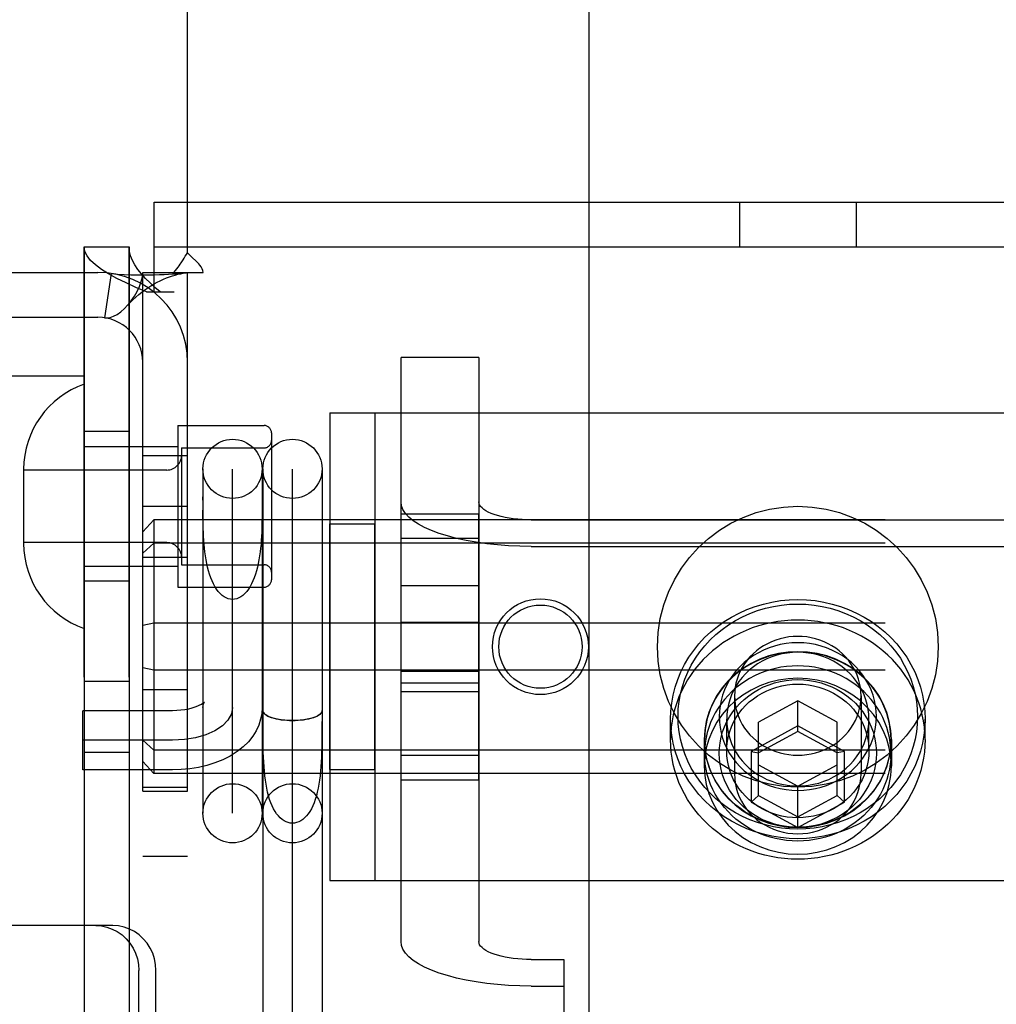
# Model space of a CAD drawing. Header units: inches. Extents: x 0 to 227, y 0 to 147.
# Tile 16 of 34: x 69.89 to 71.19, y 80.7 to 82.02. Entities that reach past the tile are written whole.
import ezdxf

# ---------------------------------------------------------------- set-up
doc = ezdxf.new("R2010")
doc.units = ezdxf.units.IN
doc.header["$LTSCALE"] = 12.466667
doc.header["$MEASUREMENT"] = 0
doc.linetypes.add('HIDDEN', pattern=[0.2, 0.1, -0.1])
doc.layers.get('0').update_dxf_attribs({"linetype": 'CONTINUOUS'})
for name, color, linetype in [('02___PRT_ALL_AXES', 7, 'CONTINUOUS'), ('03___PRT_ALL_CURVES', 7, 'CONTINUOUS'), ('DEFAULT_2', 8, 'HIDDEN'), ('DIMENSIONS', 7, 'CONTINUOUS')]:
    doc.layers.add(name, color=color, linetype=linetype)
doc.styles.get("Standard").update_dxf_attribs({"font": 'arial.ttf'})
doc.dimstyles.new('DIMSTYLE_1', dxfattribs={"dimtxt": 1, "dimasz": 1.333333, "dimexe": 0.09, "dimexo": 0.07, "dimgap": 0.0375, "dimtad": 0, "dimtih": 1, "dimtoh": 1, "dimzin": 4, "dimdsep": 46, "dimtxsty": 'Standard', "dimblk": '_FILLED', "dimblk1": '_FILLED', "dimblk2": '_FILLED', "dimcen": 0.09, "dimazin": 1, "dimtfac": 1, "dimtdec": 3, "dimtofl": 0, "dimtmove": 0, "dimatfit": 3, "dimldrblk": '_FILLED', "dimfxl": 0, "dimtolj": 1, "dimtzin": 4, "dimarcsym": 0})

# ---------------------------------------------------------------- blocks, each defined once
blk = doc.blocks.new('_FILLED')
at = {"color": 0, "linetype": 'ByBlock'}
blk.add_solid([(0, 0), (-1, 0.2), (-1, -0.2)], dxfattribs=at)
blk = doc.blocks.new('*D17')
at = {"layer": 'DIMENSIONS', "color": 2, "linetype": 'Continuous'}
for p, q in [((65.7085, 85.7112), (63.1893, 85.7112)), ((69.3335, 85.7112), (72.0001, 85.7112))]:
    blk.add_line(p, q, dxfattribs=at)
at = {"layer": 'DIMENSIONS', "color": 2, "linetype": 'Continuous', "xscale": 1.3333333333, "yscale": 1.3333333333, "zscale": 1.3333333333}
blk.add_blockref('_FILLED', (65.7085, 85.7112), dxfattribs=at)
at = {"layer": 'DIMENSIONS', "color": 2, "linetype": 'Continuous', "xscale": 1.3333333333, "yscale": 1.3333333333, "zscale": 1.3333333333, "rotation": 180}
blk.add_blockref('_FILLED', (69.3335, 85.7112), dxfattribs=at)
at = {"layer": 'DIMENSIONS', "color": 2, "linetype": 'Continuous', "insert": (62.6893, 86.2112), "char_height": 1, "width": 2.717472, "attachment_point": 3, "line_spacing_factor": 0.9}
blk.add_mtext('3.63', dxfattribs=at)

msp = doc.modelspace()

# ---------------------------------------------------------------- linework, layer by layer
at = {"color": 3, "linetype": 'Continuous'}
msp.add_line((70.646, 87.8869), (70.646, 72.7202), dxfattribs=at)
at = {"layer": '02___PRT_ALL_AXES', "color": 8, "linetype": 'HIDDEN'}
for p, q in [((69.972, 78.6445), (69.972, 81.7125)), ((70.032, 78.6445), (70.032, 81.7125)), ((70.032, 81.466), (69.972, 81.466)), ((70.097, 81.474), (70.097, 81.258)), ((70.097, 81.474), (70.212, 81.474)), ((70.05, 80.9855), (70.05, 81.434)), ((70.05, 81.434), (70.11, 81.434)), ((70.11, 80.9855), (70.11, 81.434)), ((70.05, 81.366), (70.11, 81.366)), ((70.395, 81.0008), (70.395, 81.3562)), ((70.395, 81.3562), (70.499, 81.3562)), ((70.499, 81.0008), (70.499, 81.3562)), ((70.3, 81.0145), (70.3, 81.3425)), ((70.3, 81.3425), (70.36, 81.3425)), ((70.36, 81.0145), (70.36, 81.3425)), ((70.395, 81.3234), (70.499, 81.3234)), ((70.05, 81.298), (70.11, 81.298)), ((70.032, 81.266), (69.972, 81.266)), ((70.097, 81.258), (70.212, 81.258)), ((70.499, 81.2599), (70.395, 81.2599)), ((70.395, 81.2114), (70.499, 81.2114)), ((70.395, 81.1457), (70.499, 81.1457)), ((69.972, 81.1325), (70.032, 81.1325)), ((70.05, 81.1215), (70.11, 81.1215)), ((70.499, 81.1299), (70.395, 81.1299)), ((70.755, 81.0544), (70.755, 81.0817)), ((71.095, 81.0544), (71.095, 81.0817)), ((70.8, 81.0544), (70.8, 81.0188)), ((70.8005, 81.0359), (70.8005, 81.0544)), ((71.0495, 81.0359), (71.0495, 81.0544)), ((71.05, 81.0544), (71.05, 81.0188)), ((69.972, 81.0375), (70.032, 81.0375)), ((70.395, 81.0337), (70.499, 81.0337)), ((70.3, 81.0145), (70.36, 81.0145)), ((70.05, 80.991), (70.11, 80.991)), ((70.395, 81.0008), (70.499, 81.0008)), ((70.05, 80.9855), (70.11, 80.9855)), ((70.05, 80.8985), (70.11, 80.8985))]:
    msp.add_line(p, q, dxfattribs=at)
for points in [[(71.095, 81.0544), (71.0947, 81.0627), (71.094, 81.0711), (71.0929, 81.0794), (71.0912, 81.0876), (71.0892, 81.0957), (71.0866, 81.1037), (71.0837, 81.1116), (71.0803, 81.1193), (71.0764, 81.1269), (71.0722, 81.1342), (71.0675, 81.1414), (71.0625, 81.1483), (71.0571, 81.1549), (71.0513, 81.1613), (71.0452, 81.1673), (71.0387, 81.1731), (71.0319, 81.1785), (71.0249, 81.1836), (71.0175, 81.1883), (71.01, 81.1927), (71.0021, 81.1967), (70.9941, 81.2003), (70.9859, 81.2035), (70.9775, 81.2063), (70.969, 81.2087), (70.9603, 81.2106), (70.9515, 81.2121), (70.9427, 81.2132), (70.9339, 81.2139), (70.925, 81.2141), (70.9161, 81.2139), (70.9072, 81.2132), (70.8984, 81.2121), (70.8896, 81.2106), (70.881, 81.2087), (70.8724, 81.2063), (70.864, 81.2035), (70.8558, 81.2003), (70.8478, 81.1967), (70.84, 81.1927), (70.8324, 81.1883), (70.825, 81.1836), (70.818, 81.1785), (70.8112, 81.1731), (70.8047, 81.1673), (70.7986, 81.1613), (70.7928, 81.1549), (70.7874, 81.1483), (70.7824, 81.1414), (70.7777, 81.1342), (70.7735, 81.1269), (70.7697, 81.1193), (70.7662, 81.1116), (70.7633, 81.1037), (70.7607, 81.0957), (70.7587, 81.0876), (70.757, 81.0794), (70.7559, 81.0711), (70.7552, 81.0627), (70.755, 81.0544)], [(71.05, 81.0544), (71.0493, 81.0667), (71.0472, 81.0788), (71.0438, 81.0907), (71.0391, 81.1021), (71.0332, 81.1131), (71.0261, 81.1234), (71.0178, 81.133), (71.0086, 81.1417), (70.9984, 81.1494), (70.9875, 81.1561), (70.9758, 81.1617), (70.9636, 81.1661), (70.9509, 81.1693), (70.938, 81.1712), (70.925, 81.1718), (70.9119, 81.1712), (70.899, 81.1693), (70.8863, 81.1661), (70.8741, 81.1617), (70.8625, 81.1561), (70.8515, 81.1494), (70.8413, 81.1417), (70.8321, 81.133), (70.8238, 81.1234), (70.8167, 81.1131), (70.8108, 81.1021), (70.8061, 81.0907), (70.8027, 81.0788), (70.8007, 81.0667), (70.8, 81.0544)], [(71.0495, 81.0544), (71.0492, 81.0614), (71.0485, 81.0685), (71.0474, 81.0755), (71.0458, 81.0824), (71.0438, 81.0892), (71.0414, 81.0959), (71.0385, 81.1024), (71.0352, 81.1087), (71.0315, 81.1149), (71.0274, 81.1208), (71.023, 81.1265), (71.0181, 81.1319), (71.013, 81.1371), (71.0075, 81.1419), (71.0017, 81.1465), (70.9957, 81.1507), (70.9894, 81.1545), (70.9828, 81.158), (70.9761, 81.1611), (70.9691, 81.1638), (70.962, 81.1661), (70.9547, 81.168), (70.9474, 81.1694), (70.94, 81.1705), (70.9325, 81.1711), (70.925, 81.1714), (70.9174, 81.1711), (70.9099, 81.1705), (70.9025, 81.1694), (70.8952, 81.168), (70.8879, 81.1661), (70.8808, 81.1638), (70.8739, 81.1611), (70.8671, 81.158), (70.8605, 81.1545), (70.8542, 81.1507), (70.8482, 81.1465), (70.8424, 81.1419), (70.8369, 81.1371), (70.8318, 81.1319), (70.827, 81.1265), (70.8225, 81.1208), (70.8184, 81.1149), (70.8147, 81.1087), (70.8114, 81.1024), (70.8085, 81.0959), (70.8061, 81.0892), (70.8041, 81.0824), (70.8025, 81.0755), (70.8014, 81.0685), (70.8007, 81.0614), (70.8005, 81.0544)], [(71.0495, 81.0359), (71.0492, 81.043), (71.0485, 81.05), (71.0474, 81.057), (71.0458, 81.0639), (71.0438, 81.0707), (71.0414, 81.0774), (71.0385, 81.0839), (71.0352, 81.0903), (71.0315, 81.0964), (71.0274, 81.1024), (71.023, 81.1081), (71.0181, 81.1135), (71.013, 81.1186), (71.0075, 81.1235), (71.0017, 81.128), (70.9957, 81.1322), (70.9894, 81.136), (70.9828, 81.1395), (70.9761, 81.1426), (70.9691, 81.1453), (70.962, 81.1476), (70.9547, 81.1495), (70.9474, 81.151), (70.94, 81.152), (70.9325, 81.1527), (70.925, 81.1529), (70.9174, 81.1527), (70.9099, 81.152), (70.9025, 81.151), (70.8952, 81.1495), (70.8879, 81.1476), (70.8808, 81.1453), (70.8739, 81.1426), (70.8671, 81.1395), (70.8605, 81.136), (70.8542, 81.1322), (70.8482, 81.128), (70.8424, 81.1235), (70.8369, 81.1186), (70.8318, 81.1135), (70.827, 81.1081), (70.8225, 81.1024), (70.8184, 81.0964), (70.8147, 81.0903), (70.8114, 81.0839), (70.8085, 81.0774), (70.8061, 81.0707), (70.8041, 81.0639), (70.8025, 81.057), (70.8014, 81.05), (70.8007, 81.043), (70.8005, 81.0359)], [(71.05, 81.0188), (71.0493, 81.0311), (71.0472, 81.0432), (71.0438, 81.0551), (71.0391, 81.0666), (71.0332, 81.0775), (71.0261, 81.0878), (71.0178, 81.0974), (71.0086, 81.1061), (70.9984, 81.1138), (70.9875, 81.1205), (70.9758, 81.1261), (70.9636, 81.1305), (70.9509, 81.1337), (70.938, 81.1356), (70.925, 81.1363), (70.9119, 81.1356), (70.899, 81.1337), (70.8863, 81.1305), (70.8741, 81.1261), (70.8625, 81.1205), (70.8515, 81.1138), (70.8413, 81.1061), (70.8321, 81.0974), (70.8238, 81.0878), (70.8167, 81.0775), (70.8108, 81.0666), (70.8061, 81.0551), (70.8027, 81.0432), (70.8007, 81.0311), (70.8, 81.0188)], [(71.095, 81.0544), (71.0947, 81.046), (71.094, 81.0377), (71.0929, 81.0294), (71.0912, 81.0212), (71.0892, 81.013), (71.0866, 81.005), (71.0837, 80.9971), (71.0803, 80.9894), (71.0764, 80.9818), (71.0722, 80.9745), (71.0675, 80.9674), (71.0625, 80.9605), (71.0571, 80.9538), (71.0513, 80.9475), (71.0452, 80.9414), (71.0387, 80.9357), (71.0319, 80.9302), (71.0249, 80.9251), (71.0175, 80.9204), (71.01, 80.916), (71.0021, 80.912), (70.9941, 80.9084), (70.9859, 80.9052), (70.9775, 80.9024), (70.969, 80.9001), (70.9603, 80.8981), (70.9515, 80.8966), (70.9427, 80.8955), (70.9339, 80.8948), (70.925, 80.8946), (70.9161, 80.8948), (70.9072, 80.8955), (70.8984, 80.8966), (70.8896, 80.8981), (70.881, 80.9001), (70.8724, 80.9024), (70.864, 80.9052), (70.8558, 80.9084), (70.8478, 80.912), (70.84, 80.916), (70.8324, 80.9204), (70.825, 80.9251), (70.818, 80.9302), (70.8112, 80.9357), (70.8047, 80.9414), (70.7986, 80.9475), (70.7928, 80.9538), (70.7874, 80.9605), (70.7824, 80.9674), (70.7777, 80.9745), (70.7735, 80.9818), (70.7697, 80.9894), (70.7662, 80.9971), (70.7633, 81.005), (70.7607, 81.013), (70.7587, 81.0212), (70.757, 81.0294), (70.7559, 81.0377), (70.7552, 81.046), (70.755, 81.0544)], [(70.8, 81.0544), (70.8007, 81.042), (70.8027, 81.0299), (70.8061, 81.0181), (70.8108, 81.0066), (70.8167, 80.9956), (70.8238, 80.9853), (70.8321, 80.9758), (70.8413, 80.9671), (70.8515, 80.9593), (70.8625, 80.9526), (70.8741, 80.9471), (70.8863, 80.9427), (70.899, 80.9395), (70.9119, 80.9376), (70.925, 80.9369), (70.938, 80.9376), (70.9509, 80.9395), (70.9636, 80.9427), (70.9758, 80.9471), (70.9875, 80.9526), (70.9984, 80.9593), (71.0086, 80.9671), (71.0178, 80.9758), (71.0261, 80.9853), (71.0332, 80.9956), (71.0391, 81.0066), (71.0438, 81.0181), (71.0472, 81.0299), (71.0493, 81.042), (71.05, 81.0544)], [(71.0495, 81.0544), (71.0492, 81.0473), (71.0485, 81.0403), (71.0474, 81.0333), (71.0458, 81.0264), (71.0438, 81.0196), (71.0414, 81.0129), (71.0385, 81.0064), (71.0352, 81), (71.0315, 80.9938), (71.0274, 80.9879), (71.023, 80.9822), (71.0181, 80.9768), (71.013, 80.9716), (71.0075, 80.9668), (71.0017, 80.9623), (70.9957, 80.9581), (70.9894, 80.9543), (70.9828, 80.9508), (70.9761, 80.9477), (70.9691, 80.945), (70.962, 80.9427), (70.9547, 80.9408), (70.9474, 80.9393), (70.94, 80.9382), (70.9325, 80.9376), (70.925, 80.9374), (70.9174, 80.9376), (70.9099, 80.9382), (70.9025, 80.9393), (70.8952, 80.9408), (70.8879, 80.9427), (70.8808, 80.945), (70.8739, 80.9477), (70.8671, 80.9508), (70.8605, 80.9543), (70.8542, 80.9581), (70.8482, 80.9623), (70.8424, 80.9668), (70.8369, 80.9716), (70.8318, 80.9768), (70.827, 80.9822), (70.8225, 80.9879), (70.8184, 80.9938), (70.8147, 81), (70.8114, 81.0064), (70.8085, 81.0129), (70.8061, 81.0196), (70.8041, 81.0264), (70.8025, 81.0333), (70.8014, 81.0403), (70.8007, 81.0473), (70.8005, 81.0544)], [(71.0495, 81.0359), (71.0492, 81.0288), (71.0485, 81.0218), (71.0474, 81.0148), (71.0458, 81.0079), (71.0438, 81.0011), (71.0414, 80.9944), (71.0385, 80.9879), (71.0352, 80.9815), (71.0315, 80.9754), (71.0274, 80.9694), (71.023, 80.9637), (71.0181, 80.9583), (71.013, 80.9532), (71.0075, 80.9483), (71.0017, 80.9438), (70.9957, 80.9396), (70.9894, 80.9358), (70.9828, 80.9323), (70.9761, 80.9292), (70.9691, 80.9265), (70.962, 80.9242), (70.9547, 80.9223), (70.9474, 80.9208), (70.94, 80.9198), (70.9325, 80.9191), (70.925, 80.9189), (70.9174, 80.9191), (70.9099, 80.9198), (70.9025, 80.9208), (70.8952, 80.9223), (70.8879, 80.9242), (70.8808, 80.9265), (70.8739, 80.9292), (70.8671, 80.9323), (70.8605, 80.9358), (70.8542, 80.9396), (70.8482, 80.9438), (70.8424, 80.9483), (70.8369, 80.9532), (70.8318, 80.9583), (70.827, 80.9637), (70.8225, 80.9694), (70.8184, 80.9754), (70.8147, 80.9815), (70.8114, 80.9879), (70.8085, 80.9944), (70.8061, 81.0011), (70.8041, 81.0079), (70.8025, 81.0148), (70.8014, 81.0218), (70.8007, 81.0288), (70.8005, 81.0359)], [(70.8, 81.0188), (70.8007, 81.0065), (70.8027, 80.9944), (70.8061, 80.9825), (70.8108, 80.971), (70.8167, 80.9601), (70.8238, 80.9498), (70.8321, 80.9402), (70.8413, 80.9315), (70.8515, 80.9238), (70.8625, 80.9171), (70.8741, 80.9115), (70.8863, 80.9071), (70.899, 80.9039), (70.9119, 80.902), (70.925, 80.9013), (70.938, 80.902), (70.9509, 80.9039), (70.9636, 80.9071), (70.9758, 80.9115), (70.9875, 80.9171), (70.9984, 80.9238), (71.0086, 80.9315), (71.0178, 80.9402), (71.0261, 80.9498), (71.0332, 80.9601), (71.0391, 80.971), (71.0438, 80.9825), (71.0472, 80.9944), (71.0493, 81.0065), (71.05, 81.0188)]]:
    msp.add_lwpolyline(points, dxfattribs=at)
for centre, radius in [((70.925, 81.1785), 0.1875), ((70.5812, 81.1785), 0.064), ((70.5812, 81.1785), 0.0556)]:
    msp.add_circle(centre, radius, dxfattribs=at)
at = {"layer": '03___PRT_ALL_CURVES', "color": 8, "linetype": 'HIDDEN'}
for p, q in [((70.17, 80.9563), (70.17, 81.4157)), ((70.25, 80.6026), (70.25, 81.4157)), ((70.09, 81.0535), (69.97, 81.0535))]:
    msp.add_line(p, q, dxfattribs=at)
msp.add_lwpolyline([(70.17, 81.0972), (70.1684, 81.0887), (70.1639, 81.0805), (70.1566, 81.073), (70.1465, 81.0663), (70.1345, 81.0609), (70.1207, 81.0569), (70.1058, 81.0544), (70.09, 81.0535)], dxfattribs=at)
at = {"layer": 'DEFAULT_2', "color": 8, "linetype": 'HIDDEN'}
for p, q in [((70.11, 81.7047), (70.11, 82.5535)), ((70.0655, 81.6525), (70.0655, 81.7725)), ((70.0655, 81.7725), (71.7845, 81.7725)), ((70.847, 81.7725), (70.847, 81.7125)), ((71.003, 81.7725), (71.003, 81.7125)), ((69.972, 81.7125), (69.972, 78.6445)), ((69.972, 81.7125), (70.032, 81.7125)), ((70.032, 81.7125), (70.032, 78.6445)), ((70.0655, 81.7125), (71.7845, 81.7125)), ((69.58, 81.6785), (69.99, 81.6785)), ((70.0077, 81.6772), (69.9989, 81.6179)), ((70.05, 78.6785), (70.05, 81.6785)), ((70.05, 81.6785), (70.0916, 81.6785)), ((70.0916, 81.6785), (70.1308, 81.6785)), ((70.11, 78.6785), (70.11, 81.6785)), ((70.0549, 81.6525), (70.092, 81.6525)), ((69.58, 81.6185), (69.99, 81.6185)), ((69.9717, 81.5405), (69.9717, 81.6185)), ((70.395, 80.7847), (70.395, 81.5649)), ((70.499, 81.5649), (70.395, 81.5649)), ((70.499, 81.5649), (70.499, 80.7847)), ((69.5077, 81.5405), (69.9717, 81.5405)), ((70.3, 81.491), (70.3, 80.866)), ((70.3, 81.491), (71.55, 81.491)), ((70.36, 81.491), (70.36, 80.866)), ((70.222, 81.464), (70.222, 81.268)), ((69.972, 81.446), (70.097, 81.446)), ((70.102, 81.444), (70.102, 81.288)), ((70.102, 81.444), (70.212, 81.444)), ((69.891, 81.4155), (69.891, 81.3165)), ((70.082, 81.4145), (69.891, 81.4145)), ((70.1305, 81.416), (70.1305, 80.956)), ((70.2095, 81.416), (70.2095, 80.956)), ((70.2105, 81.416), (70.2105, 80.6026)), ((70.2895, 81.416), (70.2895, 80.6026)), ((70.1305, 81.3744), (70.1305, 81.3787)), ((70.1305, 81.3513), (70.1305, 81.3608)), ((70.065, 81.3481), (70.05, 81.3318)), ((70.065, 81.3481), (70.065, 81.009)), ((73.535, 81.3481), (70.065, 81.3481)), ((70.569, 81.348), (71.281, 81.348)), ((70.082, 81.3175), (69.891, 81.3175)), ((70.065, 81.3167), (70.05, 81.3035)), ((73.535, 81.3167), (70.065, 81.3167)), ((70.569, 81.3125), (71.281, 81.3125)), ((69.972, 81.286), (70.097, 81.286)), ((70.102, 81.288), (70.212, 81.288)), ((70.065, 81.2099), (70.05, 81.2068)), ((73.535, 81.2099), (70.065, 81.2099)), ((70.065, 81.1472), (70.05, 81.1502)), ((73.535, 81.1472), (70.065, 81.1472)), ((70.395, 81.1185), (70.499, 81.1185)), ((70.8405, 81.1129), (70.8405, 81.0085)), ((71.0095, 81.1129), (71.0095, 81.0085)), ((70.925, 81.1063), (70.8725, 81.0778)), ((70.925, 81.0652), (70.925, 81.1063)), ((70.9775, 81.0778), (70.925, 81.1063)), ((69.97, 81.014), (69.97, 81.093)), ((70.09, 81.093), (69.97, 81.093)), ((70.2105, 81.0931), (70.2105, 81.093)), ((70.2895, 81.093), (70.2895, 81.0931)), ((70.83, 81.0393), (70.83, 81.0817)), ((71.02, 81.0393), (71.02, 81.0817)), ((70.2105, 81.0648), (70.2105, 81.0788)), ((70.925, 81.0726), (70.8625, 81.0387)), ((70.8725, 80.9798), (70.8725, 81.0778)), ((70.9875, 81.0387), (70.925, 81.0726)), ((70.9775, 80.9798), (70.9775, 81.0778)), ((70.925, 81.0652), (70.8725, 81.0367)), ((70.9775, 81.0367), (70.925, 81.0652)), ((70.065, 81.0403), (70.05, 81.0536)), ((73.535, 81.0403), (70.065, 81.0403)), ((70.8625, 81.0387), (70.8625, 80.9709)), ((70.8625, 81.0387), (70.8725, 81.0367)), ((70.9875, 81.0387), (70.9775, 81.0367)), ((70.9875, 80.9709), (70.9875, 81.0387)), ((70.065, 81.009), (70.05, 81.0253)), ((70.8725, 81.0208), (70.925, 80.9923)), ((70.925, 80.9923), (70.9775, 81.0208)), ((70.09, 81.014), (69.97, 81.014)), ((73.535, 81.009), (70.065, 81.009)), ((70.925, 80.937), (70.925, 80.9923)), ((70.8625, 80.9709), (70.8725, 80.9798)), ((70.8725, 80.9798), (70.925, 80.9513)), ((70.925, 80.9513), (70.9775, 80.9798)), ((70.9875, 80.9709), (70.9775, 80.9798)), ((70.8625, 80.9709), (70.925, 80.937)), ((70.925, 80.937), (70.9875, 80.9709)), ((70.3, 80.866), (71.55, 80.866)), ((70.0103, 80.806), (69.8429, 80.806)), ((70.569, 80.7607), (70.6125, 80.7607)), ((70.6125, 80.7607), (70.6125, 80.7251)), ((70.0448, 80.119), (70.0448, 80.746)), ((70.0676, 80.119), (70.0676, 80.746)), ((70.569, 80.7251), (70.6125, 80.7251)), ((70.6125, 80.7251), (70.6125, 79.7855))]:
    msp.add_line(p, q, dxfattribs=at)
for points in [[(70.0549, 81.6525), (70.0409, 81.6585), (70.0277, 81.6645), (70.0155, 81.6705), (70.0045, 81.6765), (69.9949, 81.6825), (69.9868, 81.6885), (69.9804, 81.6945), (69.9757, 81.7005), (69.9729, 81.7065), (69.972, 81.7125)], [(70.0734, 81.6525), (70.0664, 81.6585), (70.0598, 81.6645), (70.0537, 81.6705), (70.0482, 81.6765), (70.0434, 81.6825), (70.0394, 81.6885), (70.0362, 81.6945), (70.0338, 81.7005), (70.0324, 81.7065), (70.032, 81.7125)], [(70.1039, 81.6954), (70.1053, 81.6977), (70.1069, 81.7001), (70.1084, 81.7024), (70.11, 81.7047)], [(70.1164, 81.698), (70.1141, 81.7002), (70.112, 81.7024), (70.11, 81.7047)], [(70.0916, 81.6785), (70.0938, 81.6809), (70.0957, 81.6831), (70.0974, 81.6853), (70.0988, 81.6874), (70.1002, 81.6894), (70.1014, 81.6913), (70.1039, 81.6954)], [(70.1308, 81.6785), (70.1302, 81.6809), (70.1293, 81.6832), (70.1281, 81.6857), (70.1265, 81.688), (70.1248, 81.6901), (70.1229, 81.692), (70.1209, 81.6939), (70.1164, 81.698)], [(70.0077, 81.6772), (70.0162, 81.6762), (70.0252, 81.6755), (70.0342, 81.6752), (70.043, 81.675), (70.0512, 81.675), (70.0589, 81.6751), (70.0659, 81.6753), (70.0724, 81.6755), (70.0785, 81.6758), (70.0843, 81.6761), (70.0898, 81.6764), (70.0948, 81.6767), (70.0992, 81.6771), (70.103, 81.6774), (70.106, 81.6778), (70.1075, 81.678)], [(70.0299, 81.6346), (70.0304, 81.6352), (70.0348, 81.6406), (70.0389, 81.6466), (70.0426, 81.653), (70.0457, 81.6597), (70.048, 81.6664), (70.0495, 81.6727), (70.05, 81.6785)], [(70.0299, 81.6346), (70.0327, 81.6376), (70.0366, 81.6417), (70.0406, 81.6454), (70.0447, 81.6489), (70.0487, 81.6522), (70.0528, 81.6552), (70.0569, 81.658), (70.061, 81.6607), (70.0652, 81.6631), (70.0693, 81.6653), (70.0735, 81.6674), (70.0776, 81.6693), (70.0817, 81.671), (70.0857, 81.6725), (70.0896, 81.6738), (70.0935, 81.6749), (70.0971, 81.6759), (70.1007, 81.6767), (70.104, 81.6774), (70.1071, 81.6779), (70.1082, 81.6781)], [(70.1082, 81.6781), (70.1095, 81.6783), (70.11, 81.6785)], [(69.9989, 81.6179), (70.0023, 81.6177), (70.0064, 81.6183), (70.011, 81.6198), (70.0159, 81.6224), (70.0209, 81.6259), (70.0258, 81.6303), (70.0299, 81.6346)], [(70.569, 81.3125), (70.5537, 81.3127), (70.5387, 81.3134), (70.5239, 81.3145), (70.5094, 81.316), (70.4954, 81.318), (70.482, 81.3204), (70.4692, 81.3232), (70.4571, 81.3264), (70.4459, 81.3299), (70.4357, 81.3337), (70.4264, 81.3378), (70.4183, 81.3422), (70.4113, 81.3468), (70.4054, 81.3516), (70.4009, 81.3566), (70.3976, 81.3616), (70.3956, 81.3668), (70.395, 81.372)], [(70.569, 81.348), (70.5628, 81.3481), (70.5568, 81.3484), (70.5508, 81.3488), (70.545, 81.3495), (70.5394, 81.3503), (70.534, 81.3512), (70.5288, 81.3524), (70.524, 81.3536), (70.5195, 81.355), (70.5153, 81.3566), (70.5116, 81.3582), (70.5083, 81.36), (70.5055, 81.3618), (70.5032, 81.3638), (70.5013, 81.3658), (70.5, 81.3678), (70.4992, 81.3699), (70.499, 81.372)], [(70.2094, 81.3608), (70.2094, 81.3513), (70.2093, 81.3464), (70.2092, 81.3414), (70.2091, 81.3363), (70.2089, 81.3312), (70.2087, 81.326), (70.2084, 81.3208), (70.208, 81.3155), (70.2075, 81.3103), (70.2069, 81.3051), (70.2062, 81.2999), (70.2053, 81.2947), (70.2044, 81.2896), (70.2033, 81.2847), (70.202, 81.2799), (70.2006, 81.2752), (70.199, 81.2707), (70.1973, 81.2665), (70.1954, 81.2625), (70.1934, 81.2587), (70.1912, 81.2553), (70.1889, 81.2522), (70.1864, 81.2495), (70.1839, 81.2471), (70.1812, 81.2452), (70.1785, 81.2436), (70.1757, 81.2425), (70.1728, 81.2418), (70.17, 81.2416)], [(70.17, 81.2416), (70.1671, 81.2418), (70.1643, 81.2425), (70.1615, 81.2436), (70.1587, 81.2452), (70.1561, 81.2471), (70.1535, 81.2495), (70.151, 81.2522), (70.1487, 81.2553), (70.1465, 81.2587), (70.1445, 81.2625), (70.1426, 81.2665), (70.1409, 81.2707), (70.1393, 81.2752), (70.1379, 81.2799), (70.1366, 81.2847), (70.1355, 81.2896), (70.1346, 81.2947), (70.1337, 81.2999), (70.133, 81.3051), (70.1324, 81.3103), (70.1319, 81.3155), (70.1315, 81.3208), (70.1312, 81.326), (70.131, 81.3312), (70.1308, 81.3363), (70.1307, 81.3414), (70.1306, 81.3464), (70.1305, 81.3513)], [(70.755, 81.0817), (70.7553, 81.0924), (70.7565, 81.1032), (70.7584, 81.1138), (70.7611, 81.1244), (70.7646, 81.1348), (70.7688, 81.145), (70.7738, 81.1549), (70.7795, 81.1644), (70.7859, 81.1736), (70.7929, 81.1823), (70.8005, 81.1906), (70.8087, 81.1983), (70.8175, 81.2055), (70.8267, 81.2121), (70.8364, 81.2181), (70.8466, 81.2235), (70.8571, 81.2282), (70.8679, 81.2322), (70.879, 81.2355), (70.8903, 81.2381), (70.9018, 81.24), (70.9133, 81.2411), (70.925, 81.2415), (70.9366, 81.2411), (70.9482, 81.24), (70.9596, 81.2381), (70.9709, 81.2355), (70.982, 81.2322), (70.9928, 81.2282), (71.0033, 81.2235), (71.0135, 81.2181), (71.0232, 81.2121), (71.0324, 81.2055), (71.0412, 81.1983), (71.0494, 81.1906), (71.057, 81.1823), (71.064, 81.1736), (71.0704, 81.1644), (71.0761, 81.1549), (71.0811, 81.145), (71.0853, 81.1348), (71.0888, 81.1244), (71.0915, 81.1138), (71.0934, 81.1032), (71.0946, 81.0924), (71.095, 81.0817)], [(70.765, 81.0852), (70.7653, 81.0953), (70.7664, 81.1053), (70.7682, 81.1154), (70.7708, 81.1253), (70.774, 81.1351), (70.778, 81.1447), (70.7827, 81.154), (70.7881, 81.163), (70.794, 81.1716), (70.8006, 81.1798), (70.8078, 81.1876), (70.8155, 81.1949), (70.8238, 81.2016), (70.8325, 81.2079), (70.8417, 81.2135), (70.8512, 81.2186), (70.8611, 81.223), (70.8713, 81.2268), (70.8817, 81.2299), (70.8923, 81.2323), (70.9031, 81.2341), (70.914, 81.2351), (70.925, 81.2355), (70.9359, 81.2351), (70.9468, 81.2341), (70.9576, 81.2323), (70.9682, 81.2299), (70.9786, 81.2268), (70.9888, 81.223), (70.9987, 81.2186), (71.0083, 81.2135), (71.0174, 81.2079), (71.0261, 81.2016), (71.0344, 81.1949), (71.0421, 81.1876), (71.0493, 81.1798), (71.0559, 81.1716), (71.0619, 81.163), (71.0672, 81.154), (71.0719, 81.1447), (71.0759, 81.1351), (71.0791, 81.1253), (71.0817, 81.1154), (71.0835, 81.1053), (71.0846, 81.0953), (71.085, 81.0852)], [(70.925, 81.1923), (70.9189, 81.1921), (70.9129, 81.1915), (70.907, 81.1904), (70.9012, 81.189), (70.8954, 81.1873), (70.8899, 81.1851), (70.8845, 81.1825), (70.8793, 81.1797), (70.8743, 81.1764), (70.8696, 81.1729), (70.8652, 81.169), (70.8611, 81.1649), (70.8573, 81.1604), (70.8539, 81.1558), (70.8508, 81.1509), (70.8481, 81.1458), (70.8458, 81.1406), (70.8439, 81.1352), (70.8424, 81.1297), (70.8413, 81.1242), (70.8407, 81.1185), (70.8405, 81.1129)], [(71.0095, 81.1129), (71.0092, 81.1185), (71.0086, 81.1242), (71.0075, 81.1297), (71.006, 81.1352), (71.0041, 81.1406), (71.0018, 81.1458), (70.9991, 81.1509), (70.996, 81.1558), (70.9926, 81.1604), (70.9888, 81.1649), (70.9847, 81.169), (70.9803, 81.1729), (70.9756, 81.1764), (70.9706, 81.1797), (70.9654, 81.1825), (70.9601, 81.1851), (70.9545, 81.1873), (70.9488, 81.189), (70.9429, 81.1904), (70.937, 81.1915), (70.931, 81.1921), (70.925, 81.1923)], [(71.03, 81.0852), (71.0297, 81.0924), (71.0288, 81.0995), (71.0274, 81.1067), (71.0254, 81.1139), (71.0228, 81.1209), (71.0197, 81.1277), (71.016, 81.1343), (71.0118, 81.1406), (71.0071, 81.1466), (71.002, 81.1522), (70.9965, 81.1574), (70.9905, 81.1622), (70.9842, 81.1666), (70.9776, 81.1705), (70.9706, 81.174), (70.9634, 81.177), (70.956, 81.1794), (70.9484, 81.1813), (70.9406, 81.1827), (70.9328, 81.1835), (70.9249, 81.1838), (70.9171, 81.1835), (70.9093, 81.1827), (70.9015, 81.1813), (70.8939, 81.1794), (70.8865, 81.177), (70.8793, 81.174), (70.8723, 81.1705), (70.8657, 81.1666), (70.8594, 81.1622), (70.8534, 81.1574), (70.8479, 81.1522), (70.8428, 81.1465), (70.8381, 81.1406), (70.8339, 81.1343), (70.8302, 81.1277), (70.8271, 81.1209), (70.8245, 81.1139), (70.8225, 81.1067), (70.8211, 81.0995), (70.8202, 81.0924), (70.82, 81.0852)], [(71.02, 81.0817), (71.0197, 81.0882), (71.0189, 81.0948), (71.0177, 81.1013), (71.0158, 81.1077), (71.0135, 81.1141), (71.0107, 81.1202), (71.0073, 81.1262), (71.0035, 81.1319), (70.9993, 81.1373), (70.9947, 81.1424), (70.9897, 81.1471), (70.9843, 81.1515), (70.9786, 81.1554), (70.9726, 81.159), (70.9663, 81.1621), (70.9597, 81.1648), (70.953, 81.167), (70.9461, 81.1688), (70.9391, 81.17), (70.9321, 81.1708), (70.9249, 81.171), (70.9178, 81.1708), (70.9108, 81.17), (70.9038, 81.1688), (70.8969, 81.167), (70.8902, 81.1648), (70.8836, 81.1621), (70.8773, 81.159), (70.8713, 81.1554), (70.8656, 81.1514), (70.8602, 81.1471), (70.8552, 81.1424), (70.8506, 81.1373), (70.8464, 81.1319), (70.8426, 81.1262), (70.8392, 81.1202), (70.8364, 81.114), (70.8341, 81.1077), (70.8323, 81.1013), (70.831, 81.0947), (70.8302, 81.0882), (70.83, 81.0817)], [(70.82, 81.0359), (70.8202, 81.0431), (70.8211, 81.0503), (70.8225, 81.0575), (70.8245, 81.0646), (70.8271, 81.0716), (70.8302, 81.0784), (70.8339, 81.085), (70.8381, 81.0913), (70.8428, 81.0973), (70.8479, 81.1029), (70.8534, 81.1081), (70.8594, 81.113), (70.8657, 81.1173), (70.8723, 81.1213), (70.8793, 81.1247), (70.8865, 81.1277), (70.8939, 81.1302), (70.9015, 81.1321), (70.9093, 81.1335), (70.9171, 81.1343), (70.9249, 81.1346), (70.9328, 81.1343), (70.9406, 81.1335), (70.9484, 81.1321), (70.956, 81.1302), (70.9634, 81.1277), (70.9706, 81.1248), (70.9776, 81.1213), (70.9842, 81.1173), (70.9905, 81.113), (70.9965, 81.1081), (71.002, 81.1029), (71.0071, 81.0973), (71.0118, 81.0913), (71.016, 81.085), (71.0197, 81.0785), (71.0228, 81.0716), (71.0254, 81.0646), (71.0274, 81.0575), (71.0288, 81.0503), (71.0297, 81.0431), (71.03, 81.0359)], [(70.83, 81.0393), (70.8302, 81.0458), (70.831, 81.0523), (70.8323, 81.0589), (70.8341, 81.0653), (70.8364, 81.0716), (70.8392, 81.0778), (70.8426, 81.0838), (70.8464, 81.0895), (70.8506, 81.0949), (70.8552, 81.0999), (70.8602, 81.1047), (70.8656, 81.109), (70.8713, 81.113), (70.8773, 81.1166), (70.8836, 81.1197), (70.8902, 81.1224), (70.8969, 81.1246), (70.9038, 81.1263), (70.9108, 81.1276), (70.9178, 81.1283), (70.9249, 81.1286), (70.9321, 81.1283), (70.9391, 81.1276), (70.9461, 81.1263), (70.953, 81.1246), (70.9597, 81.1224), (70.9663, 81.1197), (70.9726, 81.1166), (70.9786, 81.113), (70.9843, 81.109), (70.9897, 81.1047), (70.9947, 81.1), (70.9993, 81.0949), (71.0035, 81.0895), (71.0073, 81.0838), (71.0107, 81.0778), (71.0135, 81.0716), (71.0158, 81.0653), (71.0177, 81.0589), (71.0189, 81.0523), (71.0197, 81.0458), (71.02, 81.0393)], [(70.8405, 81.1129), (70.8407, 81.1072), (70.8413, 81.1016), (70.8424, 81.096), (70.8439, 81.0905), (70.8458, 81.0851), (70.8481, 81.0799), (70.8508, 81.0748), (70.8539, 81.0699), (70.8573, 81.0653), (70.8611, 81.0609), (70.8652, 81.0567), (70.8696, 81.0528), (70.8743, 81.0493), (70.8793, 81.0461), (70.8845, 81.0432), (70.8899, 81.0406), (70.8954, 81.0385), (70.9012, 81.0367), (70.907, 81.0353), (70.9129, 81.0343), (70.9189, 81.0337), (70.925, 81.0335)], [(70.925, 81.0335), (70.931, 81.0337), (70.937, 81.0343), (70.9429, 81.0353), (70.9488, 81.0367), (70.9545, 81.0385), (70.9601, 81.0406), (70.9654, 81.0432), (70.9706, 81.0461), (70.9756, 81.0493), (70.9803, 81.0528), (70.9847, 81.0567), (70.9888, 81.0609), (70.9926, 81.0653), (70.996, 81.0699), (70.9991, 81.0748), (71.0018, 81.0799), (71.0041, 81.0851), (71.006, 81.0905), (71.0075, 81.096), (71.0086, 81.1016), (71.0092, 81.1072), (71.0095, 81.1129)], [(70.1321, 81.1039), (70.1323, 81.1042), (70.1324, 81.1044), (70.1322, 81.1041), (70.1314, 81.1035), (70.1302, 81.1025), (70.1284, 81.1014), (70.126, 81.1002), (70.1231, 81.0989), (70.1196, 81.0976), (70.1156, 81.0963), (70.1111, 81.0952), (70.1062, 81.0943), (70.101, 81.0936), (70.0955, 81.0932), (70.09, 81.093)], [(70.2095, 81.0972), (70.209, 81.0895), (70.2075, 81.0817), (70.2051, 81.0739), (70.2016, 81.0663), (70.197, 81.0588), (70.1912, 81.0516), (70.1842, 81.0447), (70.1761, 81.0383), (70.167, 81.0325), (70.157, 81.0274), (70.1465, 81.0232), (70.1355, 81.0199), (70.1243, 81.0173), (70.113, 81.0155), (70.1015, 81.0144), (70.09, 81.014)], [(70.1305, 81.0972), (70.1307, 81.0998), (70.1312, 81.1018), (70.1318, 81.1033), (70.1321, 81.1039)], [(70.2895, 81.093), (70.2891, 81.0913), (70.2881, 81.0896), (70.2864, 81.088), (70.2842, 81.0864), (70.2813, 81.085), (70.2779, 81.0837), (70.274, 81.0826), (70.2697, 81.0816), (70.2651, 81.0809), (70.2602, 81.0803), (70.2551, 81.08), (70.25, 81.0799), (70.2448, 81.08), (70.2397, 81.0803), (70.2348, 81.0809), (70.2302, 81.0816), (70.2259, 81.0826), (70.222, 81.0837), (70.2186, 81.085), (70.2157, 81.0864), (70.2135, 81.088), (70.2118, 81.0896), (70.2108, 81.0913), (70.2105, 81.093)], [(70.2107, 81.0917), (70.2113, 81.0905), (70.2123, 81.0892), (70.2137, 81.088), (70.2153, 81.0869), (70.2173, 81.0858), (70.2197, 81.0848), (70.2223, 81.0838), (70.2251, 81.083), (70.2282, 81.0822), (70.2315, 81.0816), (70.235, 81.081), (70.2386, 81.0806), (70.2423, 81.0803), (70.2461, 81.0801), (70.25, 81.08)], [(70.25, 81.08), (70.2538, 81.0801), (70.2576, 81.0803), (70.2613, 81.0806), (70.2649, 81.081), (70.2684, 81.0816), (70.2717, 81.0822), (70.2748, 81.083), (70.2777, 81.0838), (70.2803, 81.0848), (70.2826, 81.0858), (70.2846, 81.0869), (70.2863, 81.088), (70.2876, 81.0892), (70.2886, 81.0905), (70.2892, 81.0917)], [(71.095, 81.0817), (71.0946, 81.071), (71.0934, 81.0603), (71.0915, 81.0496), (71.0888, 81.0391), (71.0853, 81.0287), (71.0811, 81.0185), (71.0761, 81.0086), (71.0704, 80.999), (71.064, 80.9899), (71.057, 80.9812), (71.0494, 80.9729), (71.0412, 80.9652), (71.0324, 80.958), (71.0232, 80.9514), (71.0135, 80.9453), (71.0033, 80.94), (70.9928, 80.9353), (70.982, 80.9312), (70.9709, 80.9279), (70.9596, 80.9253), (70.9482, 80.9235), (70.9366, 80.9224), (70.925, 80.922), (70.9133, 80.9224), (70.9018, 80.9235), (70.8903, 80.9253), (70.879, 80.9279), (70.8679, 80.9312), (70.8571, 80.9353), (70.8466, 80.94), (70.8365, 80.9453), (70.8267, 80.9513), (70.8175, 80.958), (70.8087, 80.9652), (70.8005, 80.9729), (70.7929, 80.9812), (70.7859, 80.9899), (70.7795, 80.999), (70.7738, 81.0086), (70.7688, 81.0185), (70.7646, 81.0287), (70.7611, 81.0391), (70.7584, 81.0496), (70.7565, 81.0603), (70.7553, 81.071), (70.755, 81.0817)], [(71.085, 81.0852), (71.0846, 81.0751), (71.0835, 81.065), (71.0817, 81.0549), (71.0791, 81.045), (71.0759, 81.0352), (71.0719, 81.0256), (71.0672, 81.0163), (71.0619, 81.0073), (71.0559, 80.9987), (71.0493, 80.9905), (71.0421, 80.9827), (71.0344, 80.9754), (71.0261, 80.9687), (71.0174, 80.9624), (71.0083, 80.9568), (70.9987, 80.9517), (70.9888, 80.9473), (70.9787, 80.9435), (70.9682, 80.9404), (70.9576, 80.938), (70.9468, 80.9362), (70.9359, 80.9352), (70.925, 80.9348), (70.914, 80.9352), (70.9031, 80.9362), (70.8923, 80.938), (70.8817, 80.9404), (70.8713, 80.9435), (70.8611, 80.9473), (70.8512, 80.9517), (70.8417, 80.9568), (70.8325, 80.9624), (70.8238, 80.9687), (70.8156, 80.9754), (70.8078, 80.9827), (70.8006, 80.9905), (70.794, 80.9987), (70.7881, 81.0073), (70.7827, 81.0163), (70.778, 81.0256), (70.774, 81.0352), (70.7708, 81.045), (70.7682, 81.0549), (70.7664, 81.065), (70.7653, 81.075), (70.765, 81.0852)], [(70.82, 81.0852), (70.8202, 81.0779), (70.8211, 81.0708), (70.8225, 81.0636), (70.8245, 81.0564), (70.8271, 81.0494), (70.8302, 81.0426), (70.8339, 81.036), (70.8381, 81.0297), (70.8428, 81.0237), (70.8479, 81.0181), (70.8534, 81.0129), (70.8594, 81.0081), (70.8657, 81.0037), (70.8723, 80.9998), (70.8793, 80.9963), (70.8865, 80.9933), (70.8939, 80.9909), (70.9016, 80.989), (70.9093, 80.9876), (70.9171, 80.9868), (70.925, 80.9865), (70.9328, 80.9868), (70.9406, 80.9876), (70.9484, 80.989), (70.956, 80.9909), (70.9634, 80.9933), (70.9706, 80.9963), (70.9776, 80.9998), (70.9842, 81.0037), (70.9905, 81.0081), (70.9965, 81.0129), (71.002, 81.0181), (71.0072, 81.0238), (71.0118, 81.0297), (71.016, 81.036), (71.0197, 81.0426), (71.0228, 81.0494), (71.0254, 81.0564), (71.0274, 81.0636), (71.0288, 81.0708), (71.0297, 81.078), (71.03, 81.0852)], [(70.83, 81.0817), (70.8302, 81.0752), (70.831, 81.0687), (70.8323, 81.0622), (70.8341, 81.0557), (70.8364, 81.0494), (70.8392, 81.0432), (70.8426, 81.0373), (70.8464, 81.0316), (70.8506, 81.0262), (70.8552, 81.0211), (70.8602, 81.0164), (70.8656, 81.012), (70.8713, 81.008), (70.8774, 81.0045), (70.8837, 81.0013), (70.8902, 80.9987), (70.8969, 80.9964), (70.9038, 80.9947), (70.9108, 80.9935), (70.9178, 80.9927), (70.925, 80.9925), (70.9321, 80.9927), (70.9391, 80.9935), (70.9461, 80.9947), (70.953, 80.9964), (70.9597, 80.9987), (70.9663, 81.0013), (70.9726, 81.0045), (70.9786, 81.008), (70.9843, 81.012), (70.9897, 81.0164), (70.9947, 81.0211), (70.9993, 81.0262), (71.0035, 81.0316), (71.0073, 81.0373), (71.0107, 81.0432), (71.0135, 81.0494), (71.0158, 81.0557), (71.0177, 81.0622), (71.0189, 81.0687), (71.0197, 81.0752), (71.02, 81.0817)], [(70.2894, 81.0788), (70.2894, 81.0648), (70.2893, 81.0579), (70.2892, 81.051), (70.2891, 81.0443), (70.2889, 81.0376), (70.2886, 81.0311), (70.2883, 81.0247), (70.2879, 81.0184), (70.2874, 81.0122), (70.2868, 81.0062), (70.2861, 81.0004), (70.2852, 80.9948), (70.2843, 80.9894), (70.2831, 80.9842), (70.2819, 80.9792), (70.2804, 80.9745), (70.2789, 80.97), (70.2771, 80.9659), (70.2753, 80.962), (70.2732, 80.9585), (70.2711, 80.9553), (70.2687, 80.9524), (70.2663, 80.9499), (70.2638, 80.9478), (70.2611, 80.946), (70.2584, 80.9446), (70.2556, 80.9436), (70.2528, 80.943), (70.25, 80.9428)], [(70.25, 80.9428), (70.2471, 80.943), (70.2443, 80.9436), (70.2415, 80.9446), (70.2388, 80.946), (70.2361, 80.9478), (70.2336, 80.9499), (70.2312, 80.9524), (70.2289, 80.9553), (70.2267, 80.9585), (70.2246, 80.962), (70.2228, 80.9659), (70.221, 80.97), (70.2195, 80.9745), (70.218, 80.9792), (70.2168, 80.9842), (70.2157, 80.9894), (70.2147, 80.9948), (70.2138, 81.0004), (70.2131, 81.0062), (70.2125, 81.0122), (70.212, 81.0184), (70.2116, 81.0247), (70.2113, 81.0311), (70.211, 81.0376), (70.2108, 81.0443), (70.2107, 81.051), (70.2106, 81.0579), (70.2105, 81.0648)], [(71.03, 81.0359), (71.0297, 81.0287), (71.0288, 81.0215), (71.0274, 81.0143), (71.0254, 81.0072), (71.0228, 81.0002), (71.0197, 80.9934), (71.016, 80.9868), (71.0118, 80.9805), (71.0072, 80.9745), (71.002, 80.9689), (70.9965, 80.9637), (70.9905, 80.9588), (70.9842, 80.9545), (70.9776, 80.9505), (70.9706, 80.9471), (70.9634, 80.9441), (70.956, 80.9416), (70.9484, 80.9397), (70.9406, 80.9383), (70.9328, 80.9375), (70.925, 80.9372), (70.9171, 80.9375), (70.9093, 80.9383), (70.9016, 80.9397), (70.8939, 80.9416), (70.8865, 80.9441), (70.8793, 80.947), (70.8723, 80.9505), (70.8657, 80.9545), (70.8594, 80.9588), (70.8534, 80.9637), (70.8479, 80.9689), (70.8428, 80.9745), (70.8381, 80.9805), (70.8339, 80.9868), (70.8302, 80.9934), (70.8271, 81.0002), (70.8245, 81.0072), (70.8225, 81.0143), (70.8211, 81.0215), (70.8202, 81.0287), (70.82, 81.0359)], [(71.02, 81.0393), (71.0197, 81.0328), (71.0189, 81.0263), (71.0177, 81.0198), (71.0158, 81.0133), (71.0135, 81.007), (71.0107, 81.0008), (71.0073, 80.9949), (71.0035, 80.9892), (70.9993, 80.9838), (70.9947, 80.9787), (70.9897, 80.974), (70.9843, 80.9696), (70.9786, 80.9656), (70.9726, 80.9621), (70.9663, 80.9589), (70.9597, 80.9562), (70.953, 80.954), (70.9461, 80.9523), (70.9391, 80.9511), (70.9321, 80.9503), (70.925, 80.95), (70.9178, 80.9503), (70.9108, 80.951), (70.9038, 80.9523), (70.8969, 80.954), (70.8902, 80.9562), (70.8837, 80.9589), (70.8774, 80.9621), (70.8713, 80.9656), (70.8656, 80.9696), (70.8602, 80.974), (70.8552, 80.9787), (70.8506, 80.9838), (70.8464, 80.9892), (70.8426, 80.9949), (70.8392, 81.0008), (70.8364, 81.007), (70.8341, 81.0133), (70.8323, 81.0198), (70.831, 81.0263), (70.8302, 81.0328), (70.83, 81.0393)], [(70.8405, 81.0085), (70.8407, 81.0023), (70.8415, 80.9961), (70.8428, 80.9899), (70.8446, 80.9839), (70.8468, 80.978), (70.8496, 80.9723), (70.8528, 80.9668), (70.8565, 80.9616), (70.8606, 80.9567), (70.8651, 80.9521), (70.87, 80.9478), (70.8752, 80.9439), (70.8807, 80.9404), (70.8865, 80.9373), (70.8925, 80.9347), (70.8988, 80.9325), (70.9052, 80.9308), (70.9117, 80.9295), (70.9183, 80.9288), (70.925, 80.9285)], [(70.925, 80.9285), (70.9316, 80.9288), (70.9382, 80.9295), (70.9447, 80.9308), (70.9512, 80.9325), (70.9574, 80.9347), (70.9634, 80.9373), (70.9692, 80.9404), (70.9747, 80.9439), (70.98, 80.9478), (70.9848, 80.9521), (70.9893, 80.9567), (70.9934, 80.9616), (70.9971, 80.9668), (71.0003, 80.9723), (71.0031, 80.978), (71.0053, 80.9839), (71.0071, 80.9899), (71.0084, 80.9961), (71.0092, 81.0023), (71.0095, 81.0085)], [(69.9875, 80.806), (69.995, 80.8055), (70.0023, 80.804), (70.0094, 80.8014), (70.0161, 80.798), (70.0224, 80.7936), (70.028, 80.7884), (70.033, 80.7825), (70.0371, 80.776), (70.0405, 80.769), (70.0429, 80.7616), (70.0443, 80.7539), (70.0448, 80.746)], [(70.0676, 80.746), (70.0671, 80.7539), (70.0657, 80.7616), (70.0633, 80.769), (70.0599, 80.776), (70.0558, 80.7825), (70.0508, 80.7884), (70.0452, 80.7936), (70.0389, 80.798), (70.0322, 80.8014), (70.0251, 80.804), (70.0178, 80.8055), (70.0103, 80.806)], [(70.569, 80.7251), (70.5537, 80.7254), (70.5387, 80.726), (70.5239, 80.7272), (70.5094, 80.7287), (70.4954, 80.7307), (70.482, 80.7331), (70.4692, 80.7359), (70.4571, 80.7391), (70.4459, 80.7426), (70.4357, 80.7464), (70.4264, 80.7505), (70.4183, 80.7549), (70.4113, 80.7595), (70.4054, 80.7643), (70.4009, 80.7693), (70.3976, 80.7743), (70.3956, 80.7795), (70.395, 80.7847)], [(70.569, 80.7607), (70.5628, 80.7608), (70.5568, 80.7611), (70.5508, 80.7615), (70.545, 80.7622), (70.5394, 80.763), (70.534, 80.7639), (70.5288, 80.765), (70.524, 80.7663), (70.5195, 80.7677), (70.5153, 80.7693), (70.5116, 80.7709), (70.5083, 80.7727), (70.5055, 80.7745), (70.5032, 80.7765), (70.5013, 80.7785), (70.5, 80.7805), (70.4992, 80.7826), (70.499, 80.7847)]]:
    msp.add_lwpolyline(points, dxfattribs=at)
for centre in [(70.17, 81.416), (70.25, 81.416), (70.17, 80.956), (70.25, 80.956)]:
    msp.add_circle(centre, 0.0395, dxfattribs=at)
for centre, radius, start, end in [((69.99, 81.5585), 0.12, 0, 90), ((69.99, 81.5585), 0.06, 0, 90), ((70.011, 81.4155), 0.12, 108.9656, 180), ((70.212, 81.464), 0.01, 0, 90), ((70.212, 81.454), 0.01, 270, 360), ((70.082, 81.4345), 0.02, 270, 360), ((70.011, 81.3165), 0.12, 180, 251.0344), ((70.082, 81.2975), 0.02, 0, 90), ((70.212, 81.278), 0.01, 0, 90), ((70.212, 81.268), 0.01, 270, 360)]:
    msp.add_arc(centre, radius, start, end, dxfattribs=at)

# ---------------------------------------------------------------- dimensions: what is measured, and where the dimension line sits
at = {"layer": 'DIMENSIONS', "color": 2, "linetype": 'Continuous'}
dim = msp.add_linear_dim(base=(69.33345519, 85.7112345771), p1=(65.70845519, 81.1785248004), p2=(69.33345519, 51.1775248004), dimstyle='DIMSTYLE_1', dxfattribs=at)
dim.commit()
dim.dimension.update_dxf_attribs({"geometry": '*D17', "text_midpoint": (61.3292604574, 85.7056581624), "dimtype": 160})

doc.saveas('drawing.dxf')
